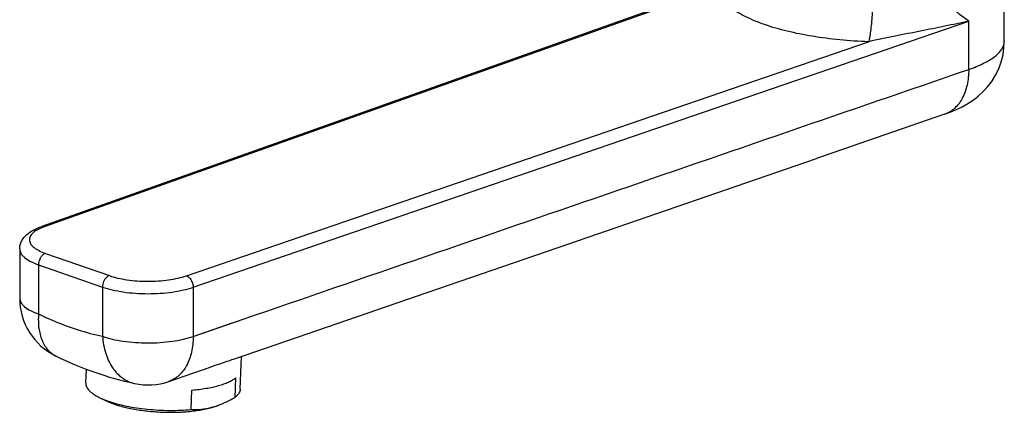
# Model space of a CAD drawing. Header units: millimetres. Extents: x -97 to 452, y -68 to 315.
# Tile 1 of 16: x -97 to 56, y -51 to 10. Entities that reach past the tile are written whole.
import ezdxf

# ---------------------------------------------------------------- set-up
doc = ezdxf.new("R2010")
doc.units = ezdxf.units.MM
doc.header["$LTSCALE"] = 23.1
doc.layers.get('0').update_dxf_attribs({"linetype": 'CONTINUOUS'})

msp = doc.modelspace()

# ---------------------------------------------------------------- linework, layer by layer
at = {"color": 7, "linetype": 'CONTINUOUS'}
for p, q in [((13.74, 16.24), (-93.76, -21.9)), ((55.77, 6.81), (55.77, 15.8)), ((46.48, -4.51), (26.57, -11.36)), ((-97.2, -25.39), (-97.2, -33.02)), ((-62.94, -47.13), (-62.75, -42.07)), ((-86.93, -46.19), (-86.84, -44.04)), ((-74.01, -45.94), (-68.94, -44.2)), ((-63.65, -45.41), (-63.77, -48.42)), ((-70.54, -50.31), (-70.43, -47.3)), ((-84.86, -48.42), (-83.85, -48.92))]:
    msp.add_line(p, q, dxfattribs=at)
at = {"color": 9, "linetype": 'CONTINUOUS'}
for p, q in [((10.9, 15.04), (-93.26, -21.9)), ((-70.25, -31.34), (50.24, 9.94)), ((50.24, 2.46), (50.24, 9.94)), ((-71.3, -29.56), (34.69, 6.75)), ((-93.21, -26.08), (-83.27, -29.54)), ((-94.27, -27.85), (-94.27, -35.49)), ((-94.27, -27.85), (-84.33, -31.31)), ((-84.33, -31.31), (-84.33, -38.95)), ((-70.25, -31.34), (-70.25, -38.97)), ((-70.25, -38.97), (-62.3, -36.24)), ((-70.25, -38.97), (-64.03, -36.83))]:
    msp.add_line(p, q, dxfattribs=at)
at = {"color": 7, "linetype": 'CONTINUOUS'}
for points in [[(46.48, -4.51), (47.35, -4.2), (48.34, -3.78), (49.25, -3.33), (50.11, -2.84), (50.91, -2.31), (51.69, -1.71), (52.43, -1.03), (53.14, -0.26), (53.81, 0.6), (54.4, 1.55), (54.9, 2.57), (55.29, 3.64), (55.57, 4.73), (55.72, 5.81), (55.77, 6.81)], [(-63.98, -42.49), (-54.06, -39.09), (-33.89, -32.15), (-13.72, -25.22), (6.43, -18.29), (26.57, -11.36)]]:
    msp.add_lwpolyline(points, dxfattribs=at)
at = {"color": 9, "linetype": 'CONTINUOUS'}
for centre, radius, start, end in [((53.85, 6.81), 1.93, 357.5462, 359.9968), ((-90.68, -29.38), 7.91, 112.4818, 113.9492), ((-90.17, -30.62), 9.24, 109.5086, 112.424)]:
    msp.add_arc(centre, radius, start, end, dxfattribs=at)
at = {"color": 7, "linetype": 'CONTINUOUS'}
for centre, radius, start, end in [((-87.2, -33.02), 10, 180.0014, 244.2531), ((-77.26, -36.49), 10, 257.8718, 288.9679), ((-78.5, -34.93), 14.93, 249.0765, 250.8094), ((-70.19, -39.11), 11.22, 284.5951, 285.5956), ((-70.36, -38.53), 11.82, 285.6178, 290.4759), ((-70.76, -37.42), 13, 290.4112, 291.9985)]:
    msp.add_arc(centre, radius, start, end, dxfattribs=at)
at = {"color": 9, "linetype": 'CONTINUOUS'}
for points, knots in [([(35.47, 17.02), (35.47, 16), (35.43, 13.96), (35.29, 11.47), (35.13, 9.61), (35, 8.45), (34.86, 7.52), (34.75, 6.97), (34.69, 6.75)], [0, 0, 0, 0, 0.298593, 0.593063, 0.724678, 0.839064, 0.931959, 1, 1, 1, 1]), ([(50.24, 9.94), (49.31, 10.66), (47.31, 12.15), (44.59, 13.87), (42.11, 15.17), (40.05, 16.06), (37.83, 16.75), (36.26, 17), (35.47, 17.02)], [0, 0, 0, 0, 0.212119, 0.451172, 0.5804, 0.715797, 0.856517, 1, 1, 1, 1]), ([(34.69, 6.75), (33.19, 6.8), (30.27, 6.99), (26.04, 7.53), (22.13, 8.31), (18.66, 9.3), (16.12, 10.33), (14.4, 11.25), (13.33, 11.95), (12.44, 12.68), (11.73, 13.44), (11.2, 14.22), (10.97, 14.77), (10.9, 15.04)], [0, 0, 0, 0, 0.170977, 0.335019, 0.48803, 0.626417, 0.747348, 0.800723, 0.849243, 0.892993, 0.93228, 0.967659, 1, 1, 1, 1]), ([(50.24, 9.94), (49.01, 9.67), (46.52, 9.15), (42.7, 8.39), (38.74, 7.61), (36.06, 7.07), (34.69, 6.75)], [0, 0, 0, 0, 0.237449, 0.481719, 0.73447, 1, 1, 1, 1]), ([(50.24, 2.46), (51.03, 2.73), (52.14, 3.17), (53.47, 3.88), (54.26, 4.41), (54.9, 4.97), (55.37, 5.54), (55.68, 6.12), (55.76, 6.53), (55.77, 6.73)], [0, 0, 0, 0, 0.340983, 0.487608, 0.617766, 0.731928, 0.831494, 0.919307, 1, 1, 1, 1]), ([(50.24, 2.46), (50.24, 1.64), (50.09, 0.09), (49.36, -2.02), (48.33, -3.4), (47.32, -4.16), (46.77, -4.42), (46.48, -4.51)], [0, 0, 0, 0, 0.290255, 0.551652, 0.784519, 0.89353, 1, 1, 1, 1]), ([(-93.88, -22.15), (-94.17, -22.28), (-94.69, -22.55), (-95.3, -23.03), (-95.62, -23.51), (-95.7, -23.89), (-95.69, -24.27), (-95.51, -24.64), (-95.23, -24.96), (-94.82, -25.31), (-94.15, -25.71), (-93.54, -25.96), (-93.21, -26.08)], [0, 0, 0, 0, 0.155035, 0.280653, 0.381185, 0.425886, 0.469723, 0.564114, 0.619139, 0.680796, 0.825811, 1, 1, 1, 1]), ([(-93.26, -21.9), (-93.34, -21.88), (-93.51, -21.84), (-93.68, -21.87), (-93.76, -21.9)], [0, 0, 0, 0, 0.515862, 1, 1, 1, 1]), ([(-97.2, -25.39), (-97.2, -25.5), (-97.16, -25.74), (-97.01, -26.09), (-96.76, -26.42), (-96.29, -26.88), (-95.45, -27.39), (-94.69, -27.7), (-94.27, -27.85)], [0, 0, 0, 0, 0.085461, 0.176554, 0.277761, 0.392059, 0.665365, 1, 1, 1, 1]), ([(-93.21, -26.08), (-93.36, -26.13), (-93.61, -26.29), (-93.9, -26.63), (-94.17, -27.13), (-94.27, -27.56), (-94.27, -27.85)], [0, 0, 0, 0, 0.218745, 0.405057, 0.603786, 1, 1, 1, 1]), ([(-83.27, -29.54), (-83.42, -29.59), (-83.68, -29.76), (-83.96, -30.09), (-84.24, -30.59), (-84.33, -31.03), (-84.33, -31.31)], [0, 0, 0, 0, 0.218745, 0.405057, 0.603786, 1, 1, 1, 1]), ([(-83.27, -29.54), (-82.85, -29.69), (-81.95, -29.94), (-79.96, -30.3), (-77.3, -30.48), (-74.63, -30.31), (-72.64, -29.95), (-71.73, -29.7), (-71.3, -29.56)], [0, 0, 0, 0, 0.109742, 0.23217, 0.499239, 0.766712, 0.889622, 1, 1, 1, 1]), ([(-71.3, -29.56), (-71.15, -29.61), (-70.86, -29.8), (-70.53, -30.23), (-70.31, -30.76), (-70.25, -31.15), (-70.25, -31.34)], [0, 0, 0, 0, 0.217805, 0.468668, 0.736894, 1, 1, 1, 1]), ([(-84.33, -31.31), (-83.84, -31.49), (-82.77, -31.78), (-80.43, -32.21), (-77.3, -32.42), (-74.17, -32.22), (-71.82, -31.8), (-70.75, -31.51), (-70.25, -31.34)], [0, 0, 0, 0, 0.109744, 0.232172, 0.499239, 0.76671, 0.88962, 1, 1, 1, 1]), ([(-97.2, -33.02), (-97.2, -33.14), (-97.16, -33.38), (-97.01, -33.72), (-96.76, -34.06), (-96.29, -34.51), (-95.45, -35.03), (-94.69, -35.34), (-94.27, -35.49)], [0, 0, 0, 0, 0.085461, 0.176554, 0.277761, 0.392059, 0.665365, 1, 1, 1, 1]), ([(-94.27, -35.49), (-94.32, -36.22), (-94.31, -37.61), (-93.84, -39.54), (-93.06, -40.87), (-92.24, -41.63), (-91.78, -41.91), (-91.54, -42.03)], [0, 0, 0, 0, 0.292799, 0.554344, 0.786108, 0.894338, 1, 1, 1, 1]), ([(-94.27, -35.49), (-93.45, -35.88), (-90.25, -37.32), (-86.88, -38.4), (-84.33, -38.95)], [0, 0, 0, 0, 0.258078, 1, 1, 1, 1]), ([(-84.33, -38.95), (-83.84, -39.12), (-82.77, -39.42), (-80.43, -39.85), (-77.3, -40.05), (-74.17, -39.86), (-71.82, -39.44), (-70.75, -39.14), (-70.25, -38.97)], [0, 0, 0, 0, 0.109744, 0.232172, 0.499239, 0.76671, 0.88962, 1, 1, 1, 1]), ([(-84.33, -38.95), (-84.27, -39.85), (-83.96, -41.56), (-82.92, -43.83), (-81.59, -45.26), (-80.35, -45.97), (-79.69, -46.19), (-79.36, -46.26)], [0, 0, 0, 0, 0.28655, 0.547461, 0.781887, 0.892147, 1, 1, 1, 1]), ([(-70.25, -38.97), (-70.25, -39.79), (-70.4, -41.34), (-71.13, -43.44), (-72.16, -44.83), (-73.18, -45.59), (-73.73, -45.85), (-74.01, -45.94)], [0, 0, 0, 0, 0.290245, 0.551642, 0.784503, 0.893516, 1, 1, 1, 1])]:
    msp.add_open_spline(points, degree=3, knots=knots, dxfattribs=at)
msp.add_open_spline([(-62.3, -36.24), (-24.79, -23.34), (12.73, -10.45), (50.24, 2.46)], degree=3, dxfattribs=at)
at = {"color": 7, "linetype": 'CONTINUOUS'}
for points, knots in [([(-97.2, -25.39), (-97.2, -25.17), (-97.14, -24.75), (-96.91, -24.15), (-96.56, -23.63), (-95.97, -23.02), (-95.04, -22.41), (-94.21, -22.05), (-93.76, -21.9)], [0, 0, 0, 0, 0.123318, 0.243879, 0.363091, 0.481486, 0.727358, 1, 1, 1, 1]), ([(-91.54, -42.03), (-89.58, -42.98), (-85.6, -44.64), (-81.44, -45.82), (-79.36, -46.26)], [0, 0, 0, 0, 0.506118, 1, 1, 1, 1]), ([(-68.94, -44.2), (-67.99, -43.87), (-66.66, -43.39), (-65.01, -42.84), (-64.3, -42.6), (-63.98, -42.49)], [0, 0, 0, 0, 0.572018, 0.807201, 1, 1, 1, 1]), ([(-70.43, -47.3), (-69.69, -47.23), (-68.63, -47.1), (-67.27, -46.84), (-66.35, -46.62), (-65.53, -46.36), (-64.8, -46.08), (-64.18, -45.77), (-63.81, -45.53), (-63.65, -45.41)], [0, 0, 0, 0, 0.310039, 0.452564, 0.585137, 0.706755, 0.816655, 0.914418, 1, 1, 1, 1]), ([(-86.93, -46.19), (-86.93, -46.29), (-86.91, -46.49), (-86.82, -46.78), (-86.65, -47.07), (-86.42, -47.35), (-86.12, -47.63), (-85.75, -47.91), (-85.33, -48.18), (-85.02, -48.34), (-84.86, -48.42)], [0, 0, 0, 0, 0.090064, 0.184708, 0.287815, 0.402234, 0.529844, 0.671743, 0.828435, 1, 1, 1, 1]), ([(-62.94, -47.13), (-62.95, -47.24), (-62.99, -47.48), (-63.16, -47.81), (-63.42, -48.14), (-63.65, -48.33), (-63.77, -48.42)], [0, 0, 0, 0, 0.216026, 0.447281, 0.705973, 1, 1, 1, 1]), ([(-84.86, -48.42), (-84.78, -48.46), (-84.44, -48.62), (-84.1, -48.77), (-83.83, -48.87)], [0, 0, 0, 0, 0.2373, 1, 1, 1, 1]), ([(-83.85, -48.92), (-83.62, -49.04), (-83.11, -49.26), (-82.3, -49.56), (-81.4, -49.83), (-80.42, -50.06), (-79.37, -50.27), (-77.89, -50.5), (-75.96, -50.69), (-73.63, -50.76), (-71.72, -50.69), (-70.25, -50.55), (-69.22, -50.4), (-68.26, -50.22), (-67.65, -50.07), (-67.36, -49.99)], [0, 0, 0, 0, 0.046735, 0.098416, 0.154633, 0.214872, 0.278538, 0.344976, 0.483296, 0.623896, 0.760667, 0.825779, 0.887774, 0.94604, 1, 1, 1, 1]), ([(-65.89, -49.48), (-65.71, -49.4), (-64.99, -49.09), (-64.29, -48.72), (-63.77, -48.42)], [0, 0, 0, 0, 0.244705, 1, 1, 1, 1]), ([(-83.41, -49.02), (-82.98, -49.17), (-82.06, -49.45), (-80.6, -49.79), (-79.02, -50.07), (-77.36, -50.27), (-75.65, -50.4), (-73.92, -50.46), (-72.22, -50.43), (-71.09, -50.36), (-70.54, -50.31)], [0, 0, 0, 0, 0.105656, 0.221291, 0.344913, 0.474276, 0.606972, 0.740501, 0.872333, 1, 1, 1, 1]), ([(-70.54, -50.31), (-70.02, -50.33), (-69.22, -50.31), (-68.16, -50.16), (-67.63, -50.04), (-67.37, -49.97)], [0, 0, 0, 0, 0.491086, 0.742868, 1, 1, 1, 1]), ([(-67.36, -49.99), (-67.26, -49.96), (-66.87, -49.85), (-66.5, -49.72), (-66.22, -49.61)], [0, 0, 0, 0, 0.264457, 1, 1, 1, 1])]:
    msp.add_open_spline(points, degree=3, knots=knots, dxfattribs=at)

doc.saveas('drawing.dxf')
